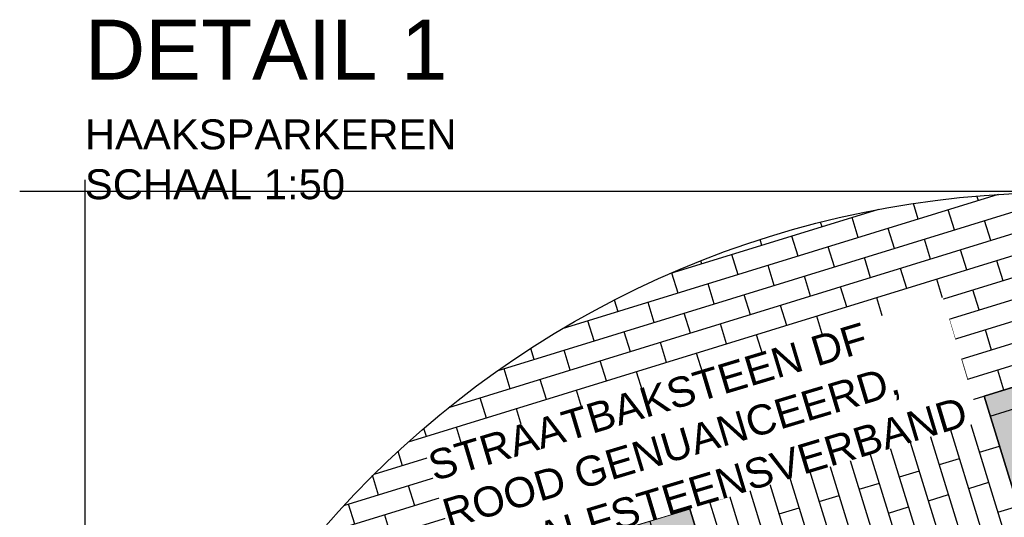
# Model space of a CAD drawing. Header units: metres. Extents: x 252743 to 254903, y 592696 to 593766.
# Tile 208 of 256: x 254463.72 to 254467.01, y 593481.09 to 593482.75. Entities that reach past the tile are written whole.
import ezdxf

# ---------------------------------------------------------------- set-up
doc = ezdxf.new("R2010")
doc.units = ezdxf.units.M
for name, color, linetype in [('N-WB-AANDUIDING PROFIEL', 4, 'Continuous'), ('N-WB-PROFIEL-ARC', 8, 'Continuous'), ('N-WB-PROFIEL-LIJN', 3, 'Continuous'), ('N-WB-PROFIEL-TEKST 50', 7, 'Continuous')]:
    doc.layers.add(name, color=color, linetype=linetype)
doc.layers.add('N-WB-PROFIEL-HULP', color=6, linetype='Continuous', plot=False)
doc.styles.add('N_STANDARD 50', font='arial.ttf', dxfattribs={"height": 0.1})

msp = doc.modelspace()

# ---------------------------------------------------------------- hatches: boundary and pattern name
at = {"layer": 'N-WB-PROFIEL-ARC'}
h = msp.add_hatch(dxfattribs=at)
h.set_pattern_fill('DOTS', color=1, scale=0.025, angle=107.1329, style=0)
h.set_pattern_definition([(124.26576, (254455.38964, 593473.165066), (-0.04397181, -0.00594577), [0, -0.0396875])])
h.paths.add_polyline_path([(254468.1342, 593477.6154), (254469.5395, 593478.0486), (254468.3431, 593481.9284), (254466.9382, 593481.4952)])
h = msp.add_hatch(dxfattribs=at)
h.set_pattern_fill('DOTS', color=1, scale=0.025, angle=107.1329, style=0)
h.set_pattern_definition([(124.26576, (254452.98134, 593472.421015), (-0.04397181, -0.00594577), [0, -0.0396875])])
h.paths.add_polyline_path([(254465.7258, 593476.8729), (254467.1302, 593477.3058), (254465.9343, 593481.1859), (254464.5295, 593480.7527)])

# ---------------------------------------------------------------- linework, layer by layer
at = {"layer": 'N-WB-AANDUIDING PROFIEL', "lineweight": -3}
msp.add_circle((254467.1887, 593478.9229), 3.2527, dxfattribs=at)
at = {"layer": 'N-WB-PROFIEL-ARC'}
for p, q in [((254467.2426, 593482.1751), (254465.3131, 593481.5803)), ((254467.2426, 593482.1751), (254465.3131, 593481.5803)), ((254467.6243, 593482.1463), (254465.0139, 593481.3416)), ((254467.4481, 593482.1652), (254465.1488, 593481.4564)), ((254466.9859, 593482.1693), (254465.5286, 593481.72)), ((254466.7184, 593482.0868), (254466.7023, 593482.139)), ((254466.9191, 593482.1487), (254466.9144, 593482.164)), ((254467.7808, 593482.1213), (254464.8987, 593481.2328)), ((254466.586, 593482.1193), (254465.8872, 593481.9038)), ((254466.8394, 593482.0508), (254466.8187, 593482.1177)), ((254467.9226, 593482.0917), (254464.7981, 593481.1285)), ((254466.3968, 593482.0609), (254466.392, 593482.0765)), ((254466.5177, 593482.025), (254466.4971, 593482.0919)), ((254466.9603, 593482.0149), (254466.9397, 593482.0818)), ((254468.053, 593482.0587), (254464.7089, 593481.0278)), ((254466.6387, 593481.989), (254466.6181, 593482.0559)), ((254468.1741, 593482.0227), (254464.629, 593480.9299)), ((254466.1961, 593481.9991), (254466.1901, 593482.0185)), ((254466.317, 593481.9631), (254466.2964, 593482.03)), ((254466.7596, 593481.953), (254466.739, 593482.0199)), ((254468.2875, 593481.9844), (254464.557, 593480.8344)), ((254466.438, 593481.9271), (254466.4174, 593481.994)), ((254466.8806, 593481.917), (254466.86, 593481.9839)), ((254468.3941, 593481.944), (254464.5295, 593480.7527)), ((254465.9954, 593481.9372), (254465.9922, 593481.9475)), ((254466.1164, 593481.9012), (254466.0957, 593481.9681)), ((254466.559, 593481.8912), (254466.5383, 593481.9581)), ((254467.0016, 593481.8811), (254466.981, 593481.948)), ((254466.2373, 593481.8653), (254466.2167, 593481.9321)), ((254466.6799, 593481.8552), (254466.6593, 593481.9221)), ((254465.9157, 593481.8394), (254465.8951, 593481.9063)), ((254466.3583, 593481.8293), (254466.3377, 593481.8962)), ((254466.8009, 593481.8192), (254466.7803, 593481.8861)), ((254466.0366, 593481.8034), (254466.016, 593481.8703)), ((254466.4793, 593481.7933), (254466.4586, 593481.8602)), ((254466.9219, 593481.7832), (254466.9012, 593481.8501)), ((254465.715, 593481.7775), (254465.703, 593481.8164)), ((254465.836, 593481.7415), (254465.8153, 593481.8084)), ((254466.1576, 593481.7674), (254466.137, 593481.8343)), ((254466.6002, 593481.7573), (254466.5796, 593481.8242)), ((254466.2786, 593481.7314), (254466.258, 593481.7983)), ((254466.7212, 593481.7214), (254466.7006, 593481.7883)), ((254465.6353, 593481.6797), (254465.6147, 593481.7466)), ((254465.9569, 593481.7056), (254465.9363, 593481.7725)), ((254466.3995, 593481.6955), (254466.3789, 593481.7624)), ((254466.8421, 593481.6854), (254466.8215, 593481.7523)), ((254465.7562, 593481.6437), (254465.7356, 593481.7106)), ((254466.0779, 593481.6696), (254466.0573, 593481.7365)), ((254466.5205, 593481.6595), (254466.4999, 593481.7264)), ((254466.9631, 593481.6494), (254466.9425, 593481.7163)), ((254466.1989, 593481.6336), (254466.1782, 593481.7005)), ((254466.6415, 593481.6235), (254466.6208, 593481.6904)), ((254465.4346, 593481.6178), (254465.4232, 593481.6547)), ((254465.5556, 593481.5818), (254465.5349, 593481.6487)), ((254465.8772, 593481.6077), (254465.8566, 593481.6746)), ((254466.3198, 593481.5976), (254466.2992, 593481.6645)), ((254466.7624, 593481.5876), (254466.7418, 593481.6544)), ((254465.6765, 593481.5459), (254465.6559, 593481.6127)), ((254465.9982, 593481.5718), (254465.9776, 593481.6387)), ((254466.4408, 593481.5617), (254466.4202, 593481.6286)), ((254466.8834, 593481.5516), (254466.8628, 593481.6185)), ((254465.3549, 593481.52), (254465.3343, 593481.5869)), ((254466.1191, 593481.5358), (254466.0985, 593481.6027)), ((254466.5618, 593481.5257), (254466.5411, 593481.5926)), ((254467.0044, 593481.5156), (254466.9837, 593481.5825)), ((254465.4759, 593481.484), (254465.4552, 593481.5509)), ((254465.7975, 593481.5099), (254465.7769, 593481.5768)), ((254466.2401, 593481.4998), (254466.2195, 593481.5667)), ((254466.6827, 593481.4897), (254466.6621, 593481.5566)), ((254465.5968, 593481.448), (254465.5762, 593481.5149)), ((254465.9185, 593481.4739), (254465.8978, 593481.5408)), ((254466.3611, 593481.4638), (254466.3405, 593481.5307)), ((254466.8037, 593481.4537), (254466.7831, 593481.5206)), ((254465.2752, 593481.4221), (254465.2545, 593481.489)), ((254466.0394, 593481.4379), (254466.0188, 593481.5048)), ((254466.482, 593481.4279), (254466.4614, 593481.4948)), ((254468.1341, 593477.6157), (254466.9382, 593481.4952)), ((254465.1542, 593481.4581), (254465.1535, 593481.4602)), ((254465.3961, 593481.3862), (254465.3755, 593481.4531)), ((254465.7178, 593481.412), (254465.6972, 593481.4789)), ((254466.1604, 593481.402), (254466.1398, 593481.4689)), ((254466.603, 593481.3919), (254466.5824, 593481.4588)), ((254468.0003, 593477.5745), (254466.8044, 593481.454)), ((254468.0673, 593477.5949), (254466.8713, 593481.4746)), ((254465.5171, 593481.3502), (254465.4965, 593481.4171)), ((254465.8387, 593481.3761), (254465.8181, 593481.443)), ((254466.2814, 593481.366), (254466.2607, 593481.4329)), ((254467.9335, 593477.5537), (254466.7375, 593481.4333)), ((254465.0745, 593481.3603), (254465.0661, 593481.3875)), ((254465.1954, 593481.3243), (254465.1748, 593481.3912)), ((254465.6381, 593481.3142), (254465.6174, 593481.3811)), ((254465.9597, 593481.3401), (254465.9391, 593481.407)), ((254466.4023, 593481.33), (254466.3817, 593481.3969)), ((254467.7997, 593477.5124), (254466.6037, 593481.3921)), ((254467.8665, 593477.5332), (254466.6706, 593481.4127)), ((254466.825, 593481.3872), (254466.8919, 593481.4079)), ((254465.3164, 593481.2883), (254465.2958, 593481.3552)), ((254466.0807, 593481.3041), (254466.0601, 593481.371)), ((254467.6659, 593477.4712), (254466.4699, 593481.3508)), ((254467.7327, 593477.492), (254466.5368, 593481.3715)), ((254466.6912, 593481.346), (254466.7581, 593481.3666)), ((254465.4374, 593481.2524), (254465.4168, 593481.3193)), ((254465.759, 593481.2782), (254465.7384, 593481.3451)), ((254466.2016, 593481.2682), (254466.181, 593481.335)), ((254467.5989, 593477.4507), (254466.403, 593481.3302)), ((254466.5574, 593481.3047), (254466.6243, 593481.3254)), ((254466.9228, 593481.3075), (254466.9897, 593481.3282)), ((254464.9948, 593481.2624), (254464.9799, 593481.3106)), ((254465.1157, 593481.2265), (254465.0951, 593481.2933)), ((254465.5583, 593481.2164), (254465.5377, 593481.2833)), ((254465.88, 593481.2423), (254465.8594, 593481.3092)), ((254467.4652, 593477.4093), (254466.2692, 593481.289)), ((254467.532, 593477.4299), (254466.3361, 593481.3096)), ((254466.4236, 593481.2635), (254466.4904, 593481.2841)), ((254466.789, 593481.2663), (254466.8559, 593481.2869)), ((254465.2367, 593481.1905), (254465.2161, 593481.2574)), ((254466.001, 593481.2063), (254465.9803, 593481.2732)), ((254467.3982, 593477.3887), (254466.2023, 593481.2684)), ((254464.9151, 593481.1646), (254464.8944, 593481.2315)), ((254465.3577, 593481.1545), (254465.337, 593481.2214)), ((254465.6793, 593481.1804), (254465.6587, 593481.2473)), ((254467.2644, 593477.3474), (254466.0685, 593481.2271)), ((254467.3313, 593477.3681), (254466.1354, 593481.2477)), ((254466.2897, 593481.2222), (254466.3566, 593481.2429)), ((254466.6552, 593481.225), (254466.7221, 593481.2457)), ((254465.036, 593481.1286), (254465.0154, 593481.1955)), ((254465.4786, 593481.1185), (254465.458, 593481.1854)), ((254465.8003, 593481.1444), (254465.7797, 593481.2113)), ((254467.1306, 593477.3062), (254465.9346, 593481.1859)), ((254467.1975, 593477.3268), (254466.0016, 593481.2065)), ((254466.1559, 593481.181), (254466.2228, 593481.2016)), ((254466.5214, 593481.1838), (254466.5883, 593481.2044)), ((254466.8868, 593481.1866), (254466.9537, 593481.2072)), ((254465.157, 593481.0926), (254465.1364, 593481.1595)), ((254466.0221, 593481.1398), (254466.089, 593481.1604)), ((254466.3876, 593481.1425), (254466.4545, 593481.1632)), ((254466.753, 593481.1453), (254466.8199, 593481.1659)), ((254464.8353, 593481.0668), (254464.8147, 593481.1337)), ((254465.2779, 593481.0567), (254465.2573, 593481.1236)), ((254465.5996, 593481.0826), (254465.579, 593481.1495)), ((254466.2538, 593481.1013), (254466.3207, 593481.1219)), ((254466.6192, 593481.1041), (254466.6861, 593481.1247)), ((254466.9847, 593481.1069), (254467.0516, 593481.1275)), ((254464.9563, 593481.0308), (254464.9357, 593481.0977))]:
    msp.add_line(p, q, dxfattribs=at)
at = {"layer": 'N-WB-PROFIEL-ARC', "flags": 128}
for points in [[(254467.1389, 593481.5571), (254466.9382, 593481.4952), (254466.9588, 593481.4283), (254467.1595, 593481.4902)], [(254467.1389, 593481.5571), (254466.9382, 593481.4952), (254466.9588, 593481.4283), (254467.1595, 593481.4902)], [(254465.9343, 593481.1859), (254465.7336, 593481.124), (254465.7542, 593481.0571), (254465.9549, 593481.119)], [(254465.6667, 593481.1034), (254465.7286, 593480.9027), (254465.7955, 593480.9233), (254465.7336, 593481.124)], [(254465.6667, 593481.1034), (254465.7286, 593480.9027), (254465.7955, 593480.9233), (254465.7336, 593481.124)], [(254465.9549, 593481.119), (254465.8211, 593481.0777), (254465.8418, 593481.0108), (254465.9755, 593481.0521)], [(254465.9549, 593481.119), (254465.8211, 593481.0777), (254465.8418, 593481.0108), (254465.9755, 593481.0521)], [(254465.5998, 593481.0828), (254465.6411, 593480.949), (254465.708, 593480.9696), (254465.6667, 593481.1034)], [(254465.5998, 593481.0828), (254465.6411, 593480.949), (254465.708, 593480.9696), (254465.6667, 593481.1034)]]:
    msp.add_lwpolyline(points, close=True, dxfattribs=at)
at = {"layer": 'N-WB-PROFIEL-HULP'}
for p, q in [((254463.9336, 593482.2184), (254463.9336, 593451.4353)), ((254467.1038, 593482.1796), (254463.7156, 593482.1796))]:
    msp.add_line(p, q, dxfattribs=at)
for points in [[(254468.1342, 593477.6154), (254469.5395, 593478.0486), (254468.3431, 593481.9284), (254466.9382, 593481.4952), (254468.1342, 593477.6154)], [(254465.7258, 593476.8729), (254467.1302, 593477.3058), (254465.9343, 593481.1859), (254464.5295, 593480.7527), (254465.7258, 593476.8729)]]:
    msp.add_lwpolyline(points, close=True, dxfattribs=at)
at = {"layer": 'N-WB-PROFIEL-LIJN'}
for points in [[(254466.9382, 593481.4952), (254468.3431, 593481.9284), (254469.5395, 593478.0486), (254468.1342, 593477.6154)], [(254464.5295, 593480.7527), (254465.9343, 593481.1859), (254467.1304, 593477.3058), (254465.7255, 593476.8728)]]:
    msp.add_lwpolyline(points, close=True, dxfattribs=at)

# ---------------------------------------------------------------- texts
at = {"layer": 'N-WB-PROFIEL-TEKST 50', "insert": (254463.9335, 593482.7536), "char_height": 0.1, "width": 3.136611, "attachment_point": 1, "style": 'N_STANDARD 50'}
msp.add_mtext('{\\H2x;DETAIL 1\\P}HAAKSPARKEREN\\PSCHAAL 1:50', dxfattribs=at)

# ---------------------------------------------------------------- next in the draw order: texts
at = {"layer": 'N-WB-PROFIEL-TEKST 50', "lineweight": -3, "insert": (254465.0715, 593481.3062), "char_height": 0.1, "width": 1.804933, "attachment_point": 1, "rotation": 16.6934, "style": 'N_STANDARD 50', "bg_fill": 3, "box_fill_scale": 1, "bg_fill_color": 256, "bg_fill_transparency": 0}
msp.add_mtext('STRAATBAKSTEEN DF \\PROOD GENUANCEERD, \\PIN HALFSTEENSVERBAND', dxfattribs=at)

doc.saveas('drawing.dxf')
